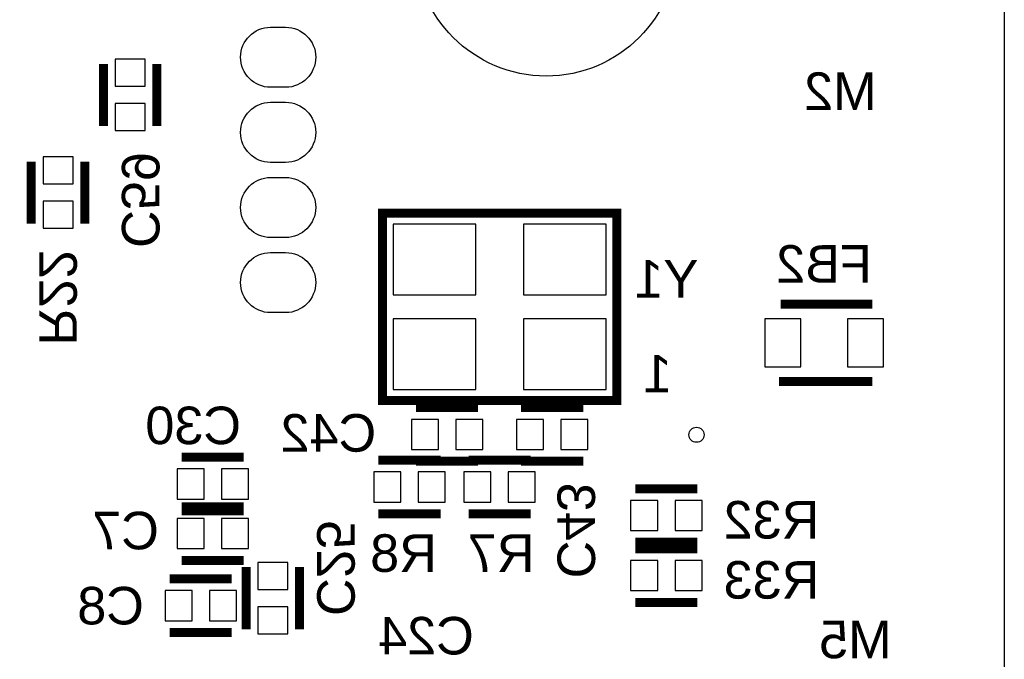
# Model space of a CAD drawing. Extents: x -59 to 351, y -56 to 231.
# Tile 26 of 34: x 19 to 36, y 26 to 36. Entities that reach past the tile are written whole.
import ezdxf
from ezdxf.enums import TextEntityAlignment as Align

# ---------------------------------------------------------------- set-up
doc = ezdxf.new("R2010")
doc.units = 0
for name, color, linetype in [('BG_OUTLINE', 7, 'CONTINUOUS'), ('PG_SILKSCREEN_BOTTOM', 23, 'CONTINUOUS'), ('PIN_BOTTOM', 132, 'CONTINUOUS'), ('RD_SILKSCREEN_BOTTOM', 103, 'CONTINUOUS')]:
    doc.layers.add(name, color=color, linetype=linetype)

msp = doc.modelspace()

# ---------------------------------------------------------------- linework, layer by layer
at = {"layer": 'BG_OUTLINE'}
msp.add_lwpolyline([(0, 0), (0, 45.974), (35.56, 45.974), (35.56, 0), (0, 0)], dxfattribs=at)
at = {"layer": 'PG_SILKSCREEN_BOTTOM', "const_width": 0.1524}
for points in [[(20.324191, 34.527007), (20.324191, 35.576993)], [(21.230209, 34.527007), (21.230209, 35.576993)], [(19.104991, 32.876007), (19.104991, 33.925993)], [(20.011009, 32.876007), (20.011009, 33.925993)], [(29.009111, 29.887596), (25.043105, 29.887596), (25.043105, 33.053604), (29.009111, 33.053604), (29.009111, 29.887596)], [(31.776289, 31.515304), (33.325689, 31.515304)], [(33.325689, 30.206696), (31.750889, 30.206696)], [(26.661593, 29.764609), (25.611607, 29.764609)], [(27.389607, 29.764609), (28.439593, 29.764609)], [(21.649207, 28.926409), (22.699193, 28.926409)], [(26.026593, 28.875609), (24.976607, 28.875609)], [(26.661593, 28.858591), (25.611607, 28.858591)], [(26.500607, 28.875609), (27.550593, 28.875609)], [(27.389607, 28.858591), (28.439593, 28.858591)], [(30.369993, 28.393009), (29.320007, 28.393009)], [(21.649207, 28.088209), (22.699193, 28.088209)], [(21.649207, 28.020391), (22.699193, 28.020391)], [(26.026593, 27.969591), (24.976607, 27.969591)], [(26.500607, 27.969591), (27.550593, 27.969591)], [(30.369993, 27.486991), (29.320007, 27.486991)], [(29.320007, 27.377009), (30.369993, 27.377009)], [(21.649207, 27.182191), (22.699193, 27.182191)], [(22.737191, 26.018007), (22.737191, 27.067993)], [(23.643209, 26.018007), (23.643209, 27.067993)], [(21.446007, 26.869009), (22.495993, 26.869009)], [(29.320007, 26.470991), (30.369993, 26.470991)], [(21.446007, 25.962991), (22.495993, 25.962991)]]:
    msp.add_lwpolyline(points, dxfattribs=at)
at = {"layer": 'PIN_BOTTOM'}
for points in [[(23.406989, 35.181007), (23.152989, 35.181007, -1), (23.152989, 36.197007), (23.406989, 36.197007, -1)], [(23.406989, 33.911007), (23.152989, 33.911007, -1), (23.152989, 34.927007), (23.406989, 34.927007, -1)], [(23.406989, 32.641007), (23.152989, 32.641007, -1), (23.152989, 33.657007), (23.406989, 33.657007, -1)], [(23.406989, 31.371007), (23.152989, 31.371007, -1), (23.152989, 32.387007), (23.406989, 32.387007, -1)]]:
    msp.add_lwpolyline(points, format="xyb", close=True, dxfattribs=at)
for points in [[(20.5232, 35.198406), (21.0312, 35.198406), (21.0312, 35.655606), (20.5232, 35.655606)], [(20.5232, 34.448394), (21.0312, 34.448394), (21.0312, 34.905594), (20.5232, 34.905594)], [(19.304, 33.547406), (19.812, 33.547406), (19.812, 34.004606), (19.304, 34.004606)], [(19.304, 32.797394), (19.812, 32.797394), (19.812, 33.254594), (19.304, 33.254594)], [(26.62461, 31.673698), (26.62461, 32.867498), (25.22761, 32.867498), (25.22761, 31.673698)], [(28.824606, 31.673698), (28.824606, 32.867498), (27.427606, 32.867498), (27.427606, 31.673698)], [(26.62461, 30.073702), (26.62461, 31.267502), (25.22761, 31.267502), (25.22761, 30.073702)], [(28.824606, 30.073702), (28.824606, 31.267502), (27.427606, 31.267502), (27.427606, 30.073702)], [(32.117386, 30.4546), (32.117386, 31.2674), (31.507786, 31.2674), (31.507786, 30.4546)], [(33.517992, 30.4546), (33.517992, 31.2674), (32.908392, 31.2674), (32.908392, 30.4546)], [(25.990194, 29.0576), (25.990194, 29.5656), (25.532994, 29.5656), (25.532994, 29.0576)], [(26.740206, 29.0576), (26.740206, 29.5656), (26.283006, 29.5656), (26.283006, 29.0576)], [(27.310994, 29.5656), (27.310994, 29.0576), (27.768194, 29.0576), (27.768194, 29.5656)], [(28.061006, 29.5656), (28.061006, 29.0576), (28.518206, 29.0576), (28.518206, 29.5656)], [(21.570594, 28.7274), (21.570594, 28.2194), (22.027794, 28.2194), (22.027794, 28.7274)], [(22.320606, 28.7274), (22.320606, 28.2194), (22.777806, 28.2194), (22.777806, 28.7274)], [(25.355194, 28.1686), (25.355194, 28.6766), (24.897994, 28.6766), (24.897994, 28.1686)], [(26.105206, 28.1686), (26.105206, 28.6766), (25.648006, 28.6766), (25.648006, 28.1686)], [(26.421994, 28.6766), (26.421994, 28.1686), (26.879194, 28.1686), (26.879194, 28.6766)], [(27.172006, 28.6766), (27.172006, 28.1686), (27.629206, 28.1686), (27.629206, 28.6766)], [(29.698594, 27.686), (29.698594, 28.194), (29.241394, 28.194), (29.241394, 27.686)], [(30.448606, 27.686), (30.448606, 28.194), (29.991406, 28.194), (29.991406, 27.686)], [(21.570594, 27.8892), (21.570594, 27.3812), (22.027794, 27.3812), (22.027794, 27.8892)], [(22.320606, 27.8892), (22.320606, 27.3812), (22.777806, 27.3812), (22.777806, 27.8892)], [(22.9362, 26.689406), (23.4442, 26.689406), (23.4442, 27.146606), (22.9362, 27.146606)], [(29.241394, 27.178), (29.241394, 26.67), (29.698594, 26.67), (29.698594, 27.178)], [(29.991406, 27.178), (29.991406, 26.67), (30.448606, 26.67), (30.448606, 27.178)], [(21.367394, 26.67), (21.367394, 26.162), (21.824594, 26.162), (21.824594, 26.67)], [(22.117406, 26.67), (22.117406, 26.162), (22.574606, 26.162), (22.574606, 26.67)], [(22.9362, 25.939394), (23.4442, 25.939394), (23.4442, 26.396594), (22.9362, 26.396594)]]:
    msp.add_lwpolyline(points, close=True, dxfattribs=at)
for centre, radius in [((27.813, 37.593981), 2.2225), ((30.3546, 29.304996), 0.127)]:
    msp.add_circle(centre, radius, dxfattribs=at)

# ---------------------------------------------------------------- texts
at = {"layer": 'PG_SILKSCREEN_BOTTOM', "text_generation_flag": 2, "width": 1.04}
msp.add_text('1', height=0.635, dxfattribs=at).set_placement((29.696105, 30.021606), align=Align.CENTER)
at = {"layer": 'RD_SILKSCREEN_BOTTOM', "text_generation_flag": 2, "width": 1.04}
for s, p in [('M2', (33.401127, 34.798)), ('M5', (33.655127, 25.527))]:
    msp.add_text(s, height=0.635, dxfattribs=at).set_placement(p)
for s, p in [('C59', (20.6375, 33.274)), ('R22', (19.2405, 31.623)), ('C43', (28.0035, 27.686)), ('C25', (23.9395, 27.051))]:
    msp.add_text(s, height=0.635, rotation=270, dxfattribs=at).set_placement(p, align=Align.CENTER)
for s, p in [('FB2', (32.512, 31.877)), ('Y1', (29.845, 31.623)), ('C30', (21.844, 29.1465)), ('C42', (24.13, 29.0195)), ('R32', (31.623, 27.550542)), ('C7', (20.701, 27.3685)), ('R8', (25.4, 26.9875)), ('R7', (27.051, 26.9875)), ('R33', (31.623, 26.534542)), ('C8', (20.447, 26.0985)), ('C24', (25.781, 25.5905))]:
    msp.add_text(s, height=0.635, dxfattribs=at).set_placement(p, align=Align.CENTER)

doc.saveas('drawing.dxf')
